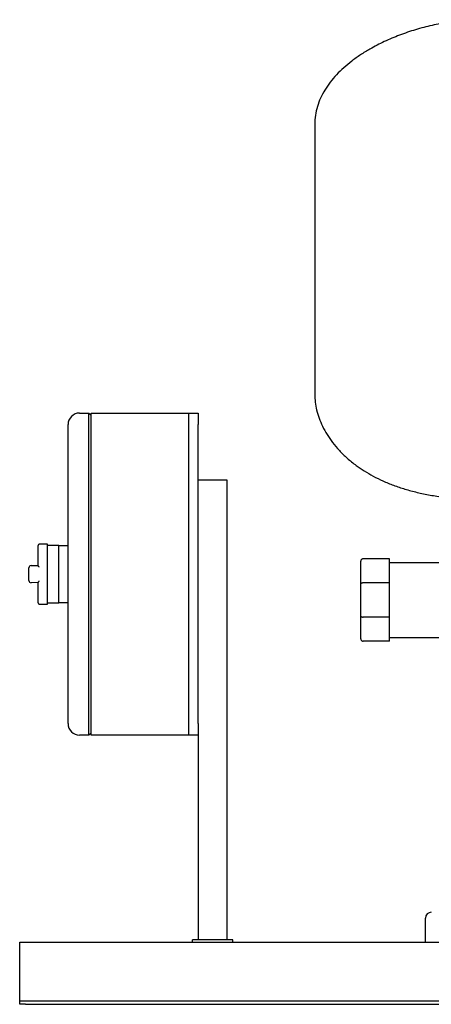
# Model space of a CAD drawing. Header units: millimetres. Extents: x 9 to 1674, y 10 to 873.
# Tile 3 of 7: x 774 to 1132, y 10 to 866. Entities that reach past the tile are written whole.
import ezdxf

# ---------------------------------------------------------------- set-up
doc = ezdxf.new("R2010")
doc.units = ezdxf.units.MM

msp = doc.modelspace()

# ---------------------------------------------------------------- linework, layer by layer
at = {"color": 7, "linetype": 'Continuous', "lineweight": 25}
for p, q in [((1030.55, 774.62), (1030.55, 539.62)), ((826.3, 523.62), (834.3, 523.62)), ((834.3, 503.62), (834.3, 523.62)), ((836.3, 521.62), (834.3, 523.62)), ((836.3, 523.62), (921.3, 523.62)), ((836.3, 503.62), (836.3, 523.62)), ((921.3, 523.62), (929.3, 523.62)), ((921.3, 513.62), (921.3, 523.62)), ((929.3, 523.62), (929.3, 513.62)), ((816.3, 503.62), (816.3, 513.62)), ((921.3, 253.62), (921.3, 513.62)), ((929.3, 253.62), (929.3, 513.62)), ((816.3, 263.62), (816.3, 503.62)), ((834.3, 263.62), (834.3, 503.62)), ((836.3, 263.62), (836.3, 503.62)), ((921.3, 263.62), (921.3, 503.62)), ((929.3, 465.62), (954.3, 465.62)), ((954.3, 465.62), (954.3, 65.62)), ((790.3, 391.06), (790.3, 408.62)), ((798.3, 409.62), (791.3, 409.62)), ((798.3, 383.62), (798.3, 409.62)), ((808.3, 408.62), (798.3, 408.62)), ((808.3, 408.62), (816.3, 408.62)), ((808.3, 398.62), (808.3, 408.62)), ((808.3, 383.62), (808.3, 398.62)), ((1070.55, 375.1), (1070.55, 394.87)), ((1095.55, 396.87), (1072.55, 396.87)), ((1095.55, 375.93), (1095.55, 396.87)), ((782.3, 383.62), (782.3, 389.12)), ((784.3, 391.12), (790.3, 391.06)), ((1095.55, 393.62), (1159.56, 393.62)), ((782.3, 378.12), (782.3, 383.62)), ((798.3, 357.62), (798.3, 383.62)), ((808.3, 368.62), (808.3, 383.62)), ((790.3, 376.19), (784.3, 376.12)), ((790.3, 358.62), (790.3, 376.19)), ((808.3, 358.62), (808.3, 368.62)), ((1070.55, 347.14), (1070.55, 375.1)), ((1095.55, 375.93), (1072.55, 375.93)), ((1095.55, 346.31), (1095.55, 375.93)), ((791.3, 357.62), (798.3, 357.62)), ((798.3, 358.62), (808.3, 358.62)), ((816.3, 358.62), (808.3, 358.62)), ((1070.55, 327.37), (1070.55, 347.14)), ((1095.55, 346.31), (1072.55, 346.31)), ((1095.55, 325.37), (1095.55, 346.31)), ((1095.55, 325.37), (1072.55, 325.37)), ((1095.55, 328.62), (1230.55, 328.62)), ((816.3, 253.62), (816.3, 263.62)), ((834.3, 243.62), (834.3, 263.62)), ((836.3, 243.62), (836.3, 263.62)), ((921.3, 243.62), (921.3, 253.62)), ((929.3, 253.62), (929.3, 243.62)), ((834.3, 243.62), (826.3, 243.62)), ((834.3, 243.62), (836.3, 245.62)), ((921.3, 243.62), (836.3, 243.62)), ((929.3, 243.62), (921.3, 243.62)), ((929.3, 243.62), (929.3, 65.62)), ((1126.8, 63.62), (1126.8, 84.62)), ((774.3, 63.62), (1674.3, 63.62)), ((774.3, 58.62), (774.3, 63.62)), ((924.3, 63.62), (924.3, 65.62)), ((959.3, 65.62), (924.3, 65.62)), ((959.3, 63.62), (959.3, 65.62)), ((774.3, 14.62), (774.3, 58.62)), ((774.3, 12.62), (774.3, 14.62)), ((774.3, 9.62), (774.3, 12.62)), ((774.3, 12.62), (779.3, 12.62)), ((779.3, 9.62), (774.3, 9.62)), ((779.3, 12.62), (1669.3, 12.62)), ((779.3, 9.62), (1669.3, 9.62))]:
    msp.add_line(p, q, dxfattribs=at)
for centre, radius, start, end in [((826.3, 513.62), 10, 90, 180), ((791.3, 408.62), 1, 90, 180), ((784.3, 389.12), 2, 90, 180), ((784.3, 378.12), 2, 180, 270), ((791.3, 358.62), 1, 180, 270), ((826.3, 253.62), 10, 180, 270), ((1131.8, 84.62), 5, 90, 180)]:
    msp.add_arc(centre, radius, start, end, dxfattribs=at)
for points, knots in [([(1175.55, 865.62), (1170.81, 865.51), (1161.22, 865.28), (1146.81, 863.52), (1132.38, 860.79), (1118.14, 857.05), (1104.28, 852.36), (1091.01, 846.76), (1079.72, 840.92), (1070.34, 835.16), (1062.73, 829.76), (1055.75, 823.99), (1049.46, 817.87), (1043.94, 811.42), (1039.25, 804.64), (1035.47, 797.54), (1032.69, 790.15), (1030.89, 782.48), (1030.67, 777.25), (1030.55, 774.62)], [0, 0, 0, 0, 0.076361, 0.154382, 0.233364, 0.312572, 0.391262, 0.468714, 0.544259, 0.595699, 0.645758, 0.694323, 0.741337, 0.786821, 0.830893, 0.87379, 0.915893, 0.957735, 1, 1, 1, 1]), ([(1030.55, 539.62), (1030.64, 537.45), (1030.81, 532.97), (1032.12, 526.14), (1034.24, 519.11), (1037.28, 511.95), (1041.23, 504.8), (1046.12, 497.74), (1051.95, 490.87), (1058.78, 484.21), (1066.09, 478.32), (1073.69, 473.16), (1081.45, 468.66), (1089.93, 464.5), (1099.14, 460.73), (1109.04, 457.4), (1119.63, 454.55), (1130.91, 452.22), (1142.96, 450.38), (1151.28, 449.67), (1155.55, 449.31)], [0, 0, 0, 0, 0.038661, 0.079717, 0.123225, 0.169254, 0.217905, 0.268381, 0.321714, 0.37814, 0.437952, 0.488474, 0.54158, 0.597488, 0.65643, 0.718655, 0.783215, 0.851449, 0.923621, 1, 1, 1, 1]), ([(1072.55, 396.87), (1072.32, 396.87), (1072.06, 396.83), (1071.57, 396.63), (1071.34, 396.48), (1070.95, 396.09), (1070.79, 395.85), (1070.6, 395.36), (1070.55, 395.11), (1070.55, 394.87)], [0, 0, 0, 0, 0.25, 0.25, 0.5, 0.5, 0.75, 0.75, 1, 1, 1, 1]), ([(791.3, 389.58), (791.28, 389.62), (791.22, 389.7), (791.14, 389.81), (791.08, 389.9), (791.02, 389.98), (790.93, 390.11), (790.8, 390.28), (790.65, 390.48), (790.52, 390.67), (790.42, 390.81), (790.35, 390.92), (790.31, 391), (790.31, 391.04), (790.3, 391.06)], [0, 0, 0, 0, 0.06386, 0.12088, 0.171061, 0.214403, 0.250908, 0.383949, 0.499789, 0.63193, 0.749726, 0.839194, 0.922291, 1, 1, 1, 1]), ([(790.3, 376.19), (790.31, 376.19), (790.31, 376.21), (790.32, 376.24), (790.33, 376.28), (790.35, 376.32), (790.38, 376.37), (790.43, 376.45), (790.52, 376.58), (790.65, 376.76), (790.8, 376.97), (790.95, 377.17), (791.13, 377.41), (791.24, 377.57), (791.3, 377.66)], [0, 0, 0, 0, 0.038274, 0.077758, 0.118593, 0.160908, 0.20482, 0.250433, 0.368206, 0.500363, 0.61618, 0.749237, 0.853261, 1, 1, 1, 1]), ([(1072.55, 375.93), (1072.32, 375.93), (1072.06, 375.91), (1071.57, 375.83), (1071.34, 375.77), (1070.95, 375.61), (1070.79, 375.51), (1070.6, 375.3), (1070.55, 375.2), (1070.55, 375.1)], [0, 0, 0, 0, 0.25, 0.25, 0.5, 0.5, 0.75, 0.75, 1, 1, 1, 1]), ([(1070.55, 347.14), (1070.55, 347.04), (1070.6, 346.94), (1070.79, 346.73), (1070.95, 346.64), (1071.34, 346.47), (1071.57, 346.41), (1072.06, 346.33), (1072.32, 346.31), (1072.55, 346.31)], [0, 0, 0, 0, 0.25, 0.25, 0.5, 0.5, 0.75, 0.75, 1, 1, 1, 1]), ([(1070.55, 327.37), (1070.55, 327.13), (1070.6, 326.88), (1070.79, 326.39), (1070.95, 326.15), (1071.34, 325.76), (1071.57, 325.61), (1072.06, 325.41), (1072.32, 325.37), (1072.55, 325.37)], [0, 0, 0, 0, 0.25, 0.25, 0.5, 0.5, 0.75, 0.75, 1, 1, 1, 1])]:
    msp.add_open_spline(points, degree=3, knots=knots, dxfattribs=at)

doc.saveas('drawing.dxf')
